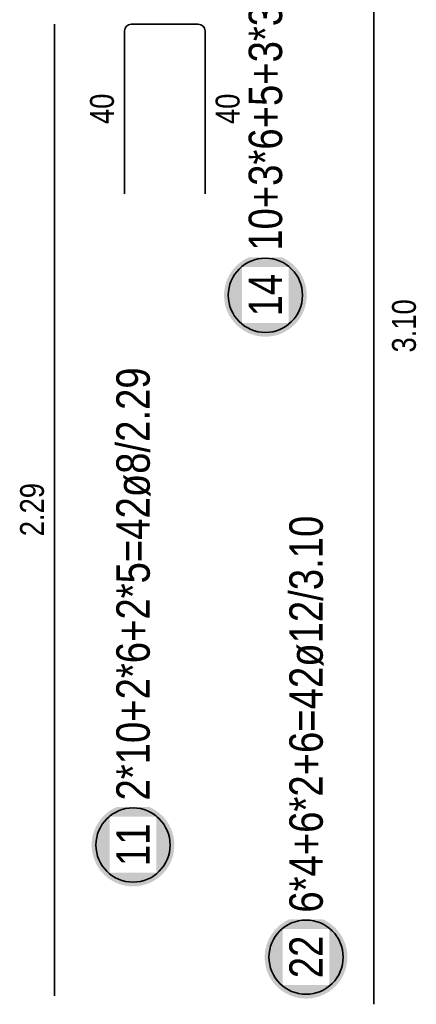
# Model space of a CAD drawing. Header units: millimetres. Extents: x -4.8 to 37.2, y -12 to 28.3.
# Tile 76 of 82: x 28.317 to 29.253, y 15.45 to 17.77. Entities that reach past the tile are written whole.
import ezdxf

# ---------------------------------------------------------------- set-up
doc = ezdxf.new("R2010")
doc.units = ezdxf.units.MM
doc.styles.add('Arial Narrow', font='ARIALN.TTF')

msp = doc.modelspace()

# ---------------------------------------------------------------- hatches: boundary and pattern name
at = {"lineweight": 25, "true_color": 0xffffff}
for points in [[(28.99428, 17.120757), (28.99422, 17.124159), (28.994042, 17.127558), (28.993746, 17.130948), (28.993331, 17.134326), (28.992799, 17.137687), (28.992149, 17.141028), (28.991384, 17.144344), (28.990503, 17.147631), (28.989508, 17.150886), (28.9884, 17.154104), (28.98718, 17.157281), (28.985851, 17.160414), (28.984412, 17.163498), (28.982867, 17.16653), (28.981217, 17.169507), (28.979465, 17.172424), (28.977611, 17.175278), (28.975659, 17.178066), (28.973611, 17.180784), (28.971469, 17.183429), (28.969236, 17.185997), (28.966915, 17.188486), (28.964509, 17.190892), (28.96202, 17.193213), (28.959452, 17.195446), (28.956807, 17.197588), (28.954089, 17.199636), (28.951301, 17.201588), (28.948447, 17.203441), (28.94553, 17.205194), (28.942553, 17.206844), (28.939521, 17.208389), (28.936437, 17.209827), (28.933304, 17.211157), (28.930127, 17.212377), (28.926909, 17.213485), (28.923655, 17.21448), (28.920367, 17.215361), (28.917051, 17.216126), (28.913711, 17.216775), (28.910349, 17.217308), (28.906971, 17.217723), (28.903581, 17.218019), (28.900183, 17.218197), (28.89678, 17.218257), (28.893377, 17.218197), (28.889979, 17.218019), (28.886588, 17.217723), (28.88321, 17.217308), (28.879849, 17.216775), (28.876508, 17.216126), (28.873192, 17.215361), (28.869905, 17.21448), (28.866651, 17.213485), (28.863433, 17.212377), (28.860256, 17.211157), (28.857123, 17.209827), (28.854039, 17.208389), (28.851006, 17.206844), (28.84803, 17.205194), (28.845113, 17.203441), (28.842259, 17.201588), (28.839471, 17.199636), (28.836753, 17.197588), (28.834108, 17.195446), (28.83154, 17.193213), (28.829051, 17.190892), (28.826644, 17.188486), (28.824323, 17.185997), (28.822091, 17.183429), (28.819949, 17.180784), (28.817901, 17.178066), (28.815949, 17.175278), (28.814095, 17.172424), (28.812342, 17.169507), (28.810692, 17.16653), (28.809147, 17.163498), (28.807709, 17.160414), (28.806379, 17.157281), (28.80516, 17.154104), (28.804052, 17.150886), (28.803057, 17.147631), (28.802176, 17.144344), (28.80141, 17.141028), (28.800761, 17.137687), (28.800229, 17.134326), (28.799814, 17.130948), (28.799517, 17.127558), (28.799339, 17.124159), (28.79928, 17.120757), (28.799339, 17.117354), (28.799517, 17.113955), (28.799814, 17.110565), (28.800229, 17.107187), (28.800761, 17.103826), (28.80141, 17.100485), (28.802176, 17.097169), (28.803057, 17.093882), (28.804052, 17.090628), (28.80516, 17.08741), (28.806379, 17.084233), (28.807709, 17.0811), (28.809147, 17.078016), (28.810692, 17.074983), (28.812342, 17.072007), (28.814095, 17.06909), (28.815949, 17.066235), (28.817901, 17.063448), (28.819949, 17.06073), (28.822091, 17.058085), (28.824323, 17.055516), (28.826644, 17.053028), (28.829051, 17.050621), (28.83154, 17.0483), (28.834108, 17.046067), (28.836753, 17.043926), (28.839471, 17.041878), (28.842259, 17.039926), (28.845113, 17.038072), (28.84803, 17.036319), (28.851006, 17.034669), (28.854039, 17.033124), (28.857123, 17.031686), (28.860256, 17.030356), (28.863433, 17.029137), (28.866651, 17.028029), (28.869905, 17.027034), (28.873192, 17.026153), (28.876508, 17.025387), (28.879849, 17.024738), (28.88321, 17.024206), (28.886588, 17.023791), (28.889979, 17.023494), (28.893377, 17.023316), (28.89678, 17.023257), (28.900183, 17.023316), (28.903581, 17.023494), (28.906971, 17.023791), (28.910349, 17.024206), (28.913711, 17.024738), (28.917051, 17.025387), (28.920367, 17.026153), (28.923655, 17.027034), (28.926909, 17.028029), (28.930127, 17.029137), (28.933304, 17.030356), (28.936437, 17.031686), (28.939521, 17.033124), (28.942553, 17.034669), (28.94553, 17.036319), (28.948447, 17.038072), (28.951301, 17.039926), (28.954089, 17.041878), (28.956807, 17.043926), (28.959452, 17.046067), (28.96202, 17.0483), (28.964509, 17.050621), (28.966915, 17.053028), (28.969236, 17.055516), (28.971469, 17.058085), (28.973611, 17.06073), (28.975659, 17.063448), (28.977611, 17.066235), (28.979465, 17.06909), (28.981217, 17.072007), (28.982867, 17.074983), (28.984412, 17.078016), (28.985851, 17.0811), (28.98718, 17.084233), (28.9884, 17.08741), (28.989508, 17.090628), (28.990503, 17.093882), (28.991384, 17.097169), (28.992149, 17.100485), (28.992799, 17.103826), (28.993331, 17.107187), (28.993746, 17.110565), (28.994042, 17.113955)], [(28.682144, 15.825171), (28.682085, 15.828574), (28.681907, 15.831973), (28.68161, 15.835363), (28.681195, 15.838741), (28.680663, 15.842102), (28.680013, 15.845443), (28.679248, 15.848759), (28.678367, 15.852046), (28.677372, 15.8553), (28.676264, 15.858518), (28.675044, 15.861695), (28.673715, 15.864828), (28.672276, 15.867912), (28.670731, 15.870945), (28.669081, 15.873921), (28.667329, 15.876838), (28.665475, 15.879693), (28.663523, 15.88248), (28.661475, 15.885198), (28.659333, 15.887843), (28.657101, 15.890411), (28.65478, 15.8929), (28.652373, 15.895307), (28.649884, 15.897628), (28.647316, 15.899861), (28.644671, 15.902002), (28.641953, 15.90405), (28.639165, 15.906002), (28.636311, 15.907856), (28.633394, 15.909609), (28.630418, 15.911259), (28.627385, 15.912804), (28.624301, 15.914242), (28.621168, 15.915572), (28.617991, 15.916791), (28.614773, 15.917899), (28.611519, 15.918894), (28.608231, 15.919775), (28.604915, 15.920541), (28.601575, 15.92119), (28.598213, 15.921722), (28.594836, 15.922137), (28.591445, 15.922434), (28.588047, 15.922612), (28.584644, 15.922671), (28.581241, 15.922612), (28.577843, 15.922434), (28.574452, 15.922137), (28.571075, 15.921722), (28.567713, 15.92119), (28.564373, 15.920541), (28.561057, 15.919775), (28.557769, 15.918894), (28.554515, 15.917899), (28.551297, 15.916791), (28.54812, 15.915572), (28.544987, 15.914242), (28.541903, 15.912804), (28.538871, 15.911259), (28.535894, 15.909609), (28.532977, 15.907856), (28.530123, 15.906002), (28.527335, 15.90405), (28.524617, 15.902002), (28.521972, 15.899861), (28.519404, 15.897628), (28.516915, 15.895307), (28.514508, 15.8929), (28.512187, 15.890411), (28.509955, 15.887843), (28.507813, 15.885198), (28.505765, 15.88248), (28.503813, 15.879693), (28.501959, 15.876838), (28.500207, 15.873921), (28.498557, 15.870945), (28.497012, 15.867912), (28.495573, 15.864828), (28.494244, 15.861695), (28.493024, 15.858518), (28.491916, 15.8553), (28.490921, 15.852046), (28.49004, 15.848759), (28.489275, 15.845443), (28.488625, 15.842102), (28.488093, 15.838741), (28.487678, 15.835363), (28.487382, 15.831973), (28.487203, 15.828574), (28.487144, 15.825171), (28.487203, 15.821769), (28.487382, 15.81837), (28.487678, 15.81498), (28.488093, 15.811602), (28.488625, 15.808241), (28.489275, 15.8049), (28.49004, 15.801584), (28.490921, 15.798297), (28.491916, 15.795042), (28.493024, 15.791824), (28.494244, 15.788647), (28.495573, 15.785514), (28.497012, 15.78243), (28.498557, 15.779398), (28.500207, 15.776421), (28.501959, 15.773504), (28.503813, 15.77065), (28.505765, 15.767862), (28.507813, 15.765144), (28.509955, 15.762499), (28.512187, 15.759931), (28.514508, 15.757442), (28.516915, 15.755036), (28.519404, 15.752715), (28.521972, 15.750482), (28.524617, 15.74834), (28.527335, 15.746292), (28.530123, 15.74434), (28.532977, 15.742487), (28.535894, 15.740734), (28.538871, 15.739084), (28.541903, 15.737539), (28.544987, 15.736101), (28.54812, 15.734771), (28.551297, 15.733551), (28.554515, 15.732443), (28.557769, 15.731448), (28.561057, 15.730567), (28.564373, 15.729802), (28.567713, 15.729152), (28.571075, 15.72862), (28.574452, 15.728205), (28.577843, 15.727909), (28.581241, 15.727731), (28.584644, 15.727671), (28.588047, 15.727731), (28.591445, 15.727909), (28.594836, 15.728205), (28.598213, 15.72862), (28.601575, 15.729152), (28.604915, 15.729802), (28.608231, 15.730567), (28.611519, 15.731448), (28.614773, 15.732443), (28.617991, 15.733551), (28.621168, 15.734771), (28.624301, 15.736101), (28.627385, 15.737539), (28.630418, 15.739084), (28.633394, 15.740734), (28.636311, 15.742487), (28.639165, 15.74434), (28.641953, 15.746292), (28.644671, 15.74834), (28.647316, 15.750482), (28.649884, 15.752715), (28.652373, 15.755036), (28.65478, 15.757442), (28.657101, 15.759931), (28.659333, 15.762499), (28.661475, 15.765144), (28.663523, 15.767862), (28.665475, 15.77065), (28.667329, 15.773504), (28.669081, 15.776421), (28.670731, 15.779398), (28.672276, 15.78243), (28.673715, 15.785514), (28.675044, 15.788647), (28.676264, 15.791824), (28.677372, 15.795042), (28.678367, 15.798297), (28.679248, 15.801584), (28.680013, 15.8049), (28.680663, 15.808241), (28.681195, 15.811602), (28.68161, 15.81498), (28.681907, 15.81837)], [(29.090181, 15.560889), (29.090122, 15.564291), (29.089944, 15.56769), (29.089647, 15.57108), (29.089232, 15.574458), (29.0887, 15.577819), (29.088051, 15.58116), (29.087285, 15.584476), (29.086404, 15.587763), (29.085409, 15.591018), (29.084301, 15.594236), (29.083082, 15.597413), (29.081752, 15.600546), (29.080314, 15.60363), (29.078769, 15.606662), (29.077119, 15.609639), (29.075366, 15.612556), (29.073512, 15.61541), (29.07156, 15.618198), (29.069512, 15.620916), (29.067371, 15.62356), (29.065138, 15.626129), (29.062817, 15.628618), (29.06041, 15.631024), (29.057921, 15.633345), (29.055353, 15.635578), (29.052708, 15.63772), (29.04999, 15.639768), (29.047202, 15.64172), (29.044348, 15.643573), (29.041431, 15.645326), (29.038455, 15.646976), (29.035422, 15.648521), (29.032338, 15.649959), (29.029205, 15.651289), (29.026028, 15.652509), (29.02281, 15.653617), (29.019556, 15.654612), (29.016269, 15.655493), (29.012953, 15.656258), (29.009612, 15.656907), (29.006251, 15.65744), (29.002873, 15.657855), (28.999482, 15.658151), (28.996084, 15.658329), (28.992681, 15.658389), (28.989278, 15.658329), (28.98588, 15.658151), (28.98249, 15.657855), (28.979112, 15.65744), (28.97575, 15.656907), (28.97241, 15.656258), (28.969094, 15.655493), (28.965807, 15.654612), (28.962552, 15.653617), (28.959334, 15.652509), (28.956157, 15.651289), (28.953024, 15.649959), (28.94994, 15.648521), (28.946908, 15.646976), (28.943931, 15.645326), (28.941014, 15.643573), (28.93816, 15.64172), (28.935372, 15.639768), (28.932654, 15.63772), (28.930009, 15.635578), (28.927441, 15.633345), (28.924952, 15.631024), (28.922546, 15.628618), (28.920225, 15.626129), (28.917992, 15.62356), (28.91585, 15.620916), (28.913802, 15.618198), (28.91185, 15.61541), (28.909996, 15.612556), (28.908244, 15.609639), (28.906594, 15.606662), (28.905049, 15.60363), (28.90361, 15.600546), (28.902281, 15.597413), (28.901061, 15.594236), (28.899953, 15.591018), (28.898958, 15.587763), (28.898077, 15.584476), (28.897312, 15.58116), (28.896662, 15.577819), (28.89613, 15.574458), (28.895715, 15.57108), (28.895419, 15.56769), (28.895241, 15.564291), (28.895181, 15.560889), (28.895241, 15.557486), (28.895419, 15.554087), (28.895715, 15.550697), (28.89613, 15.547319), (28.896662, 15.543958), (28.897312, 15.540617), (28.898077, 15.537301), (28.898958, 15.534014), (28.899953, 15.53076), (28.901061, 15.527542), (28.902281, 15.524365), (28.90361, 15.521232), (28.905049, 15.518147), (28.906594, 15.515115), (28.908244, 15.512139), (28.909996, 15.509222), (28.91185, 15.506367), (28.913802, 15.50358), (28.91585, 15.500862), (28.917992, 15.498217), (28.920225, 15.495648), (28.922546, 15.493159), (28.924952, 15.490753), (28.927441, 15.488432), (28.930009, 15.486199), (28.932654, 15.484058), (28.935372, 15.48201), (28.93816, 15.480058), (28.941014, 15.478204), (28.943931, 15.476451), (28.946908, 15.474801), (28.94994, 15.473256), (28.953024, 15.471818), (28.956157, 15.470488), (28.959334, 15.469269), (28.962552, 15.468161), (28.965807, 15.467166), (28.969094, 15.466285), (28.97241, 15.465519), (28.97575, 15.46487), (28.979112, 15.464338), (28.98249, 15.463923), (28.98588, 15.463626), (28.989278, 15.463448), (28.992681, 15.463389), (28.996084, 15.463448), (28.999482, 15.463626), (29.002873, 15.463923), (29.006251, 15.464338), (29.009612, 15.46487), (29.012953, 15.465519), (29.016269, 15.466285), (29.019556, 15.467166), (29.02281, 15.468161), (29.026028, 15.469269), (29.029205, 15.470488), (29.032338, 15.471818), (29.035422, 15.473256), (29.038455, 15.474801), (29.041431, 15.476451), (29.044348, 15.478204), (29.047202, 15.480058), (29.04999, 15.48201), (29.052708, 15.484058), (29.055353, 15.486199), (29.057921, 15.488432), (29.06041, 15.490753), (29.062817, 15.493159), (29.065138, 15.495648), (29.067371, 15.498217), (29.069512, 15.500862), (29.07156, 15.50358), (29.073512, 15.506367), (29.075366, 15.509222), (29.077119, 15.512139), (29.078769, 15.515115), (29.080314, 15.518147), (29.081752, 15.521232), (29.083082, 15.524365), (29.084301, 15.527542), (29.085409, 15.53076), (29.086404, 15.534014), (29.087285, 15.537301), (29.088051, 15.540617), (29.0887, 15.543958), (29.089232, 15.547319), (29.089647, 15.550697), (29.089944, 15.554087)]]:
    msp.add_hatch(color=7, dxfattribs=at).paths.add_polyline_path(points)

# ---------------------------------------------------------------- linework, layer by layer
at = {"color": 2, "linetype": 'Continuous', "lineweight": 35}
for p, q in [((29.152169, 18.549806), (29.152169, 15.449806)), ((28.399591, 15.4698), (28.399591, 17.7598)), ((28.580542, 17.7598), (28.738542, 17.7598)), ((28.564542, 17.3598), (28.564542, 17.7438)), ((28.754542, 17.7438), (28.754542, 17.3598))]:
    msp.add_line(p, q, dxfattribs=at)
for centre in [(28.89678, 17.120757), (28.584644, 15.825171), (28.992681, 15.560889)]:
    msp.add_circle(centre, 0.0875, dxfattribs=at)
for centre, start, end in [((28.580542, 17.7438), 90, 180), ((28.738542, 17.7438), 0, 90)]:
    msp.add_arc(centre, 0.016, start, end, dxfattribs=at)

# ---------------------------------------------------------------- texts
at = {"color": 2, "lineweight": 35, "char_height": 0.07875, "attachment_point": 1, "rotation": 90, "line_spacing_factor": 0.9, "style": 'Arial Narrow', "bg_fill": 3, "box_fill_scale": 1.2, "bg_fill_color": 256, "bg_fill_true_color": 13158600, "bg_fill_transparency": 0}
for s, insert in [('10+3*6+5+3*3+13+2=57ø8/0.99', (28.857405, 17.225757)), ('2*10+2*6+2*5=42ø8/2.29', (28.545269, 15.930171)), ('6*4+6*2+6=42ø12/3.10', (28.953306, 15.665889))]:
    msp.add_mtext(s, dxfattribs=dict(at, insert=insert))
at = {"color": 3, "lineweight": 25, "char_height": 0.05625, "attachment_point": 1, "rotation": 90, "line_spacing_factor": 0.9, "style": 'Arial Narrow'}
for s, insert in [('40', (28.483292, 17.524362)), ('40', (28.779542, 17.524362)), ('3.10', (29.195475, 16.985947)), ('2.29', (28.318341, 16.552925))]:
    msp.add_mtext(s, dxfattribs=dict(at, insert=insert))

# ---------------------------------------------------------------- next in the draw order: texts
at = {"color": 2, "lineweight": 35, "char_height": 0.07875, "attachment_point": 1, "rotation": 90, "line_spacing_factor": 0.9, "style": 'Arial Narrow', "bg_fill": 3, "box_fill_scale": 1.2, "bg_fill_color": 256, "bg_fill_true_color": 13158600, "bg_fill_transparency": 0}
for s, insert in [('14', (28.857405, 17.071144)), ('11', (28.545269, 15.775559)), ('22', (28.953306, 15.511276))]:
    msp.add_mtext(s, dxfattribs=dict(at, insert=insert))

doc.saveas('drawing.dxf')
